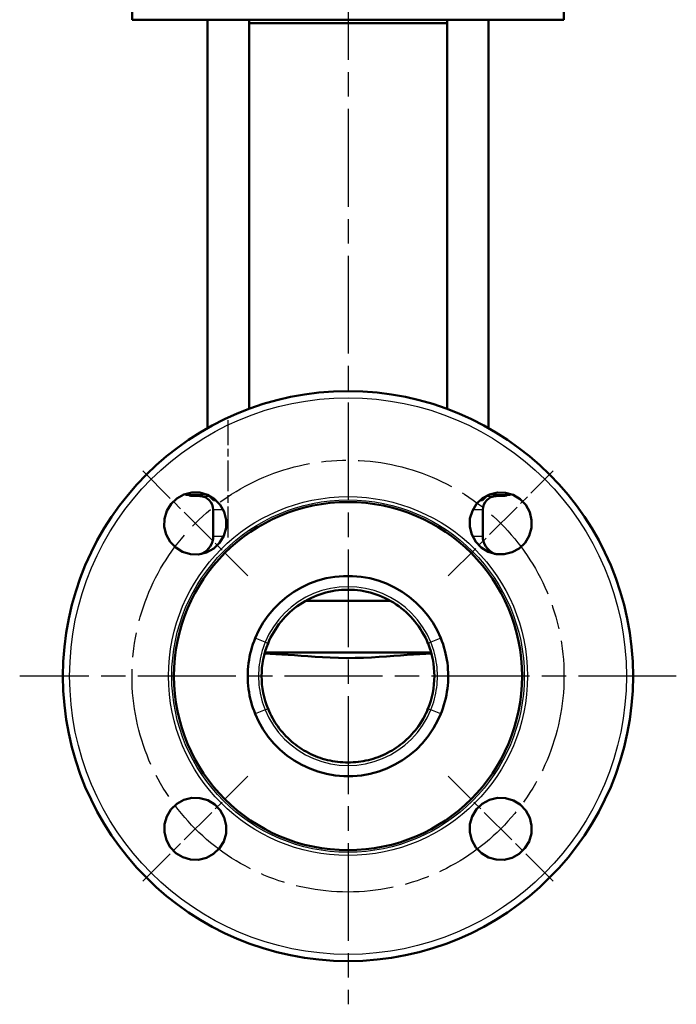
# Model space of a CAD drawing. Header units: millimetres. Extents: x 124 to 897, y 238 to 1237.
# Tile 6 of 14: x 697 to 887, y 541 to 826. Entities that reach past the tile are written whole.
import ezdxf

# ---------------------------------------------------------------- set-up
doc = ezdxf.new("R2010")
doc.units = ezdxf.units.MM
doc.header["$LTSCALE"] = 5
doc.linetypes.add('CHAIN', pattern=[0.3543, 0.2362, -0.0295, 0.0591, -0.0295])
for name, color, linetype, lineweight in [('Gewinde(DIN)', 3, 'Continuous', 25), ('Mittellinie(DIN)', 4, 'CHAIN', 25), ('Mittelpunktmarkierung(DIN)', 4, 'CHAIN', 25), ('Sichtbare Kanten(DIN)', 7, 'Continuous', 50), ('Sichtbare tangentiale Kanten(DIN)', 3, 'Continuous', 25)]:
    doc.layers.add(name, color=color, linetype=linetype, lineweight=lineweight)

msp = doc.modelspace()

# ---------------------------------------------------------------- linework, layer by layer
at = {"layer": 'Gewinde(DIN)'}
for p, q in [((752, 687.96), (752, 687.63)), ((831.2, 687.63), (831.2, 687.96))]:
    msp.add_line(p, q, dxfattribs=at)
at = {"layer": 'Mittellinie(DIN)', "linetype": 'CHAIN', "ltscale": 7.544998}
msp.add_line((756.95, 676.18), (756.95, 710.13), dxfattribs=at)
at = {"layer": 'Mittellinie(DIN)', "linetype": 'CHAIN', "ltscale": 23.990969}
msp.add_circle((791.6, 636.03), 62.5, dxfattribs=at)
at = {"layer": 'Mittelpunktmarkierung(DIN)', "linetype": 'CHAIN', "ltscale": 23.990969}
for p, q in [((791.6, 1225.21), (791.6, 541.03)), ((886.6, 636.03), (696.6, 636.03))]:
    msp.add_line(p, q, dxfattribs=at)
at = {"layer": 'Mittelpunktmarkierung(DIN)', "linetype": 'CHAIN', "ltscale": 9.555847}
for p, q in [((732.2, 695.43), (762.61, 665.02)), ((820.59, 665.02), (851, 695.42)), ((732.2, 576.63), (762.6, 607.04)), ((850.99, 576.63), (820.59, 607.04))]:
    msp.add_line(p, q, dxfattribs=at)
at = {"layer": 'Sichtbare Kanten(DIN)'}
for p, q in [((729.1, 826.03), (729.1, 847.29)), ((854.1, 826.03), (854.1, 847.29)), ((729.1, 826.03), (854.1, 826.03)), ((750.95, 707.82), (750.95, 826.03)), ((762.95, 713.39), (762.95, 826.03)), ((762.95, 825.03), (820.25, 825.03)), ((820.25, 713.39), (820.25, 826.03)), ((832.25, 707.82), (832.25, 826.03)), ((748.7, 688.13), (746.07, 688.2)), ((752.7, 686.93), (751.29, 688.34)), ((753.41, 686.93), (752.7, 686.93)), ((830.5, 686.93), (829.79, 686.93)), ((830.5, 686.93), (831.91, 688.34)), ((834.49, 688.13), (837.12, 688.2)), ((752.6, 684.13), (752.6, 676.53)), ((830.6, 684.13), (830.6, 676.53)), ((779.35, 657.83), (803.84, 657.83)), ((767.54, 642.83), (815.66, 642.83))]:
    msp.add_line(p, q, dxfattribs=at)
at = {"layer": 'Sichtbare Kanten(DIN)', "flags": 128}
for points in [[(754.62, 685.6), (755.76, 683.56), (756.34, 681.23), (756.31, 678.92), (755.65, 676.63), (754.42, 674.59), (752.75, 672.99), (750.65, 671.83), (748.36, 671.27), (746.03, 671.33), (743.72, 672.01), (741.74, 673.23), (740.14, 674.92), (739, 677), (738.45, 679.27), (738.51, 681.57), (739.17, 683.85), (740.39, 685.86), (742.05, 687.45), (744.11, 688.6), (746.41, 689.17), (748.71, 689.13), (750.96, 688.49), (753, 687.27), (754.62, 685.6)], [(746.78, 688.39), (746.35, 688.41), (745.97, 688.43), (745.65, 688.45), (745.37, 688.47), (745.15, 688.49), (744.96, 688.51), (744.78, 688.53), (744.72, 688.55), (744.64, 688.57), (744.53, 688.62), (744.38, 688.7)], [(749.1, 688.26), (749.08, 688.26), (749.04, 688.26), (748.89, 688.28), (748.68, 688.29), (748.41, 688.31), (748.08, 688.33), (747.7, 688.35), (747.26, 688.37), (746.78, 688.39)], [(841.17, 673.01), (839.13, 671.87), (836.8, 671.28), (834.48, 671.32), (832.2, 671.97), (830.15, 673.21), (828.56, 674.87), (827.4, 676.97), (826.84, 679.27), (826.9, 681.6), (827.58, 683.9), (828.79, 685.88), (830.49, 687.49), (832.57, 688.62), (834.84, 689.17), (837.14, 689.12), (839.42, 688.46), (841.43, 687.23), (843.02, 685.58), (844.17, 683.51), (844.73, 681.21), (844.7, 678.92), (844.06, 676.66), (842.84, 674.62), (841.17, 673.01)], [(836.42, 688.39), (835.93, 688.37), (835.5, 688.35), (835.11, 688.33), (834.79, 688.31), (834.51, 688.29), (834.3, 688.28), (834.16, 688.26), (834.11, 688.26), (834.09, 688.26)], [(838.81, 688.7), (838.67, 688.62), (838.55, 688.57), (838.47, 688.55), (838.41, 688.53), (838.23, 688.51), (838.05, 688.49), (837.82, 688.47), (837.55, 688.45), (837.22, 688.43), (836.84, 688.41), (836.42, 688.39)], [(818.45, 646.99), (817.39, 649.3), (816.13, 651.5), (814.68, 653.59), (813.05, 655.54), (811.27, 657.34), (809.32, 658.98), (807.25, 660.45), (805.05, 661.72), (802.75, 662.8), (800.36, 663.68), (797.91, 664.34), (795.4, 664.78), (792.87, 665), (790.33, 665), (787.79, 664.78), (785.29, 664.34), (782.83, 663.68), (780.45, 662.8), (778.14, 661.72), (775.95, 660.45), (773.87, 658.98), (771.93, 657.34), (770.14, 655.54), (768.52, 653.59), (767.07, 651.5), (765.81, 649.3), (764.75, 646.99)], [(814.74, 645.48), (814.38, 646.33), (813.98, 647.16), (813.56, 647.98), (813.1, 648.79), (812.61, 649.58), (812.09, 650.35), (811.55, 651.1), (810.98, 651.82), (810.39, 652.53), (809.76, 653.21), (809.12, 653.87), (808.44, 654.5), (807.75, 655.11), (807.03, 655.7), (806.29, 656.26), (805.53, 656.79), (804.76, 657.29), (803.97, 657.76), (803.16, 658.2), (802.33, 658.61), (801.48, 658.99), (800.63, 659.34), (799.76, 659.66), (798.88, 659.95), (797.99, 660.2), (797.09, 660.42), (796.19, 660.61), (795.28, 660.76), (794.36, 660.88), (793.44, 660.96), (792.51, 661.01), (791.59, 661.03), (790.66, 661.02), (789.74, 660.96), (788.82, 660.88), (787.91, 660.76), (787, 660.61), (786.09, 660.42), (785.19, 660.2), (784.3, 659.94), (783.42, 659.66), (782.55, 659.34), (781.7, 658.99), (780.86, 658.61), (780.03, 658.2), (779.22, 657.75), (778.43, 657.28), (777.65, 656.78), (776.89, 656.25), (776.15, 655.69), (775.43, 655.11), (774.74, 654.5), (774.07, 653.86), (773.43, 653.2), (772.8, 652.52), (772.21, 651.81), (771.63, 651.08), (771.09, 650.33), (770.57, 649.56), (770.09, 648.78), (769.63, 647.98), (769.21, 647.16), (768.81, 646.33), (768.45, 645.48)], [(764.75, 646.99), (764.41, 646.12), (764.1, 645.24), (763.81, 644.34), (763.56, 643.44), (763.33, 642.53), (763.14, 641.62), (762.97, 640.69), (762.84, 639.77), (762.73, 638.84), (762.66, 637.9), (762.61, 636.97), (762.6, 636.03), (762.61, 635.09), (762.66, 634.16), (762.73, 633.23), (762.84, 632.29), (762.97, 631.37), (763.14, 630.45), (763.33, 629.53), (763.56, 628.62), (763.81, 627.72), (764.1, 626.83), (764.41, 625.94), (764.75, 625.07)], [(818.45, 625.07), (818.72, 625.77), (819.05, 626.68), (819.37, 627.7), (819.66, 628.72), (819.89, 629.67), (820.08, 630.59), (820.24, 631.5), (820.37, 632.42), (820.47, 633.35), (820.54, 634.27), (820.59, 635.2), (820.6, 636.13), (820.58, 637.06), (820.53, 637.98), (820.46, 638.91), (820.35, 639.83), (820.21, 640.75), (820.05, 641.66), (819.85, 642.57), (819.63, 643.47), (819.37, 644.37), (819.09, 645.25), (818.78, 646.13), (818.45, 646.99)], [(768.45, 645.48), (768.02, 644.35), (767.65, 643.2), (767.33, 642.03), (767.06, 640.84), (766.86, 639.65), (766.71, 638.44), (766.62, 637.24), (766.6, 636.03), (766.63, 634.82), (766.71, 633.61), (766.86, 632.4), (767.07, 631.2), (767.33, 630.02), (767.65, 628.86), (768.02, 627.71), (768.45, 626.58)], [(814.74, 626.58), (815.17, 627.71), (815.55, 628.86), (815.87, 630.04), (816.13, 631.22), (816.34, 632.42), (816.48, 633.62), (816.57, 634.83), (816.6, 636.03), (816.57, 637.25), (816.48, 638.46), (816.33, 639.66), (816.13, 640.86), (815.87, 642.04), (815.55, 643.2), (815.17, 644.35), (814.75, 645.48)], [(815.74, 642.53), (814.08, 642.49), (812.36, 642.42), (810.56, 642.31), (808.71, 642.19), (806.79, 642.04), (804.82, 641.89), (802.75, 641.73), (800.6, 641.58), (798.37, 641.45), (796.05, 641.34), (793.67, 641.27), (791.22, 641.25), (788.81, 641.29), (786.48, 641.37), (784.24, 641.48), (782.07, 641.61), (780.01, 641.76), (778.03, 641.92), (776.13, 642.06), (774.28, 642.2), (772.48, 642.32), (770.74, 642.42), (769.06, 642.49), (767.45, 642.53)], [(764.75, 625.07), (765.81, 622.76), (767.08, 620.55), (768.53, 618.46), (770.16, 616.5), (771.96, 614.7), (773.9, 613.05), (775.99, 611.59), (778.2, 610.31), (780.51, 609.24), (782.9, 608.37), (785.37, 607.71), (787.88, 607.27), (790.42, 607.05), (792.97, 607.06), (795.51, 607.3), (798.02, 607.75), (800.48, 608.42), (802.87, 609.31), (805.17, 610.4), (807.37, 611.69), (809.44, 613.17), (811.38, 614.83), (813.17, 616.65), (814.84, 618.69), (816.37, 620.95), (817.64, 623.27), (818.45, 625.07)], [(768.55, 626.42), (768.55, 626.42), (768.55, 626.42), (768.54, 626.43), (768.54, 626.44), (768.53, 626.45), (768.53, 626.46), (768.52, 626.47), (768.51, 626.48), (768.5, 626.49), (768.5, 626.51), (768.49, 626.52), (768.48, 626.53), (768.47, 626.54), (768.47, 626.55), (768.46, 626.56), (768.46, 626.57), (768.45, 626.57), (768.45, 626.58), (768.45, 626.58), (768.45, 626.58), (768.45, 626.58), (768.45, 626.58), (768.45, 626.58), (768.45, 626.58)], [(768.55, 626.42), (768.68, 626.09), (768.81, 625.76), (768.88, 625.61), (768.95, 625.46), (769, 625.34), (769.03, 625.27), (769.07, 625.19), (769.08, 625.16), (769.09, 625.14), (769.1, 625.13), (769.11, 625.11), (769.13, 625.07), (769.15, 625.02), (769.2, 624.92), (769.24, 624.85), (769.29, 624.75), (769.35, 624.62), (769.42, 624.49), (769.58, 624.19), (769.74, 623.89), (770.09, 623.28), (770.46, 622.68), (770.85, 622.09), (771.25, 621.51)], [(811.95, 621.51), (811.95, 621.5), (811.95, 621.5), (811.95, 621.5), (811.94, 621.5), (811.94, 621.5), (811.93, 621.48), (811.91, 621.46), (811.89, 621.43), (811.88, 621.42), (811.89, 621.43), (811.93, 621.48), (812.06, 621.67), (812.58, 622.44), (813.07, 623.22), (813.3, 623.62), (813.52, 624.02), (813.63, 624.22), (813.73, 624.41), (813.83, 624.6), (813.91, 624.76), (813.97, 624.88), (814.01, 624.96), (814.06, 625.05), (814.08, 625.1), (814.09, 625.12), (814.1, 625.13), (814.1, 625.14), (814.12, 625.18), (814.14, 625.21), (814.16, 625.28), (814.19, 625.33), (814.22, 625.4), (814.26, 625.48), (814.3, 625.58), (814.39, 625.78), (814.48, 625.99), (814.65, 626.42)], [(814.65, 626.42), (814.65, 626.42), (814.65, 626.42), (814.65, 626.43), (814.66, 626.44), (814.66, 626.45), (814.67, 626.46), (814.68, 626.47), (814.68, 626.48), (814.69, 626.49), (814.7, 626.51), (814.71, 626.52), (814.71, 626.53), (814.72, 626.54), (814.73, 626.55), (814.73, 626.56), (814.74, 626.57), (814.74, 626.57), (814.74, 626.58), (814.74, 626.58), (814.74, 626.58), (814.74, 626.58), (814.74, 626.58), (814.74, 626.58), (814.74, 626.58)], [(771.25, 621.51), (771.69, 620.91), (772.14, 620.33), (772.62, 619.76), (773.11, 619.2), (773.62, 618.66), (774.14, 618.14), (774.68, 617.63), (775.23, 617.13), (775.8, 616.66), (776.38, 616.2), (776.97, 615.76), (777.58, 615.33), (778.2, 614.92), (778.83, 614.54), (779.48, 614.17), (780.13, 613.82), (780.8, 613.48), (781.48, 613.17), (782.16, 612.88), (782.86, 612.61), (783.56, 612.36), (784.26, 612.13), (784.98, 611.92), (785.69, 611.74), (786.42, 611.57), (787.15, 611.43), (787.88, 611.31), (788.62, 611.21), (789.36, 611.13), (790.11, 611.08), (790.85, 611.04), (791.59, 611.03), (792.34, 611.04), (793.08, 611.08), (793.82, 611.13), (794.56, 611.21), (795.29, 611.31), (796.03, 611.43), (796.76, 611.57), (797.49, 611.74), (798.21, 611.92), (798.92, 612.13), (799.63, 612.36), (800.33, 612.61), (801.02, 612.88), (801.7, 613.17), (802.38, 613.48), (803.04, 613.81), (803.7, 614.16), (804.35, 614.53), (804.98, 614.92), (805.61, 615.33), (806.22, 615.75), (806.81, 616.2), (807.4, 616.66), (807.97, 617.13), (808.52, 617.63), (809.06, 618.14), (809.58, 618.66), (810.09, 619.2), (810.58, 619.76), (811.05, 620.33), (811.51, 620.91), (811.95, 621.51)], [(742.02, 599.05), (744.07, 600.19), (746.4, 600.78), (748.71, 600.74), (751, 600.09), (753.04, 598.85), (754.64, 597.18), (755.8, 595.08), (756.35, 592.79), (756.3, 590.46), (755.62, 588.16), (754.4, 586.18), (752.71, 584.57), (750.62, 583.43), (748.36, 582.89), (746.05, 582.94), (743.77, 583.6), (741.76, 584.82), (740.17, 586.48), (739.03, 588.54), (738.46, 590.84), (738.5, 593.14), (739.14, 595.4), (740.36, 597.43), (742.02, 599.05)], [(828.58, 586.45), (827.43, 588.5), (826.85, 590.83), (826.89, 593.14), (827.54, 595.43), (828.78, 597.47), (830.44, 599.07), (832.54, 600.23), (834.84, 600.78), (837.17, 600.73), (839.47, 600.05), (841.45, 598.83), (843.06, 597.14), (844.19, 595.05), (844.74, 592.79), (844.69, 590.48), (844.03, 588.2), (842.8, 586.19), (841.15, 584.6), (839.08, 583.46), (836.78, 582.89), (834.49, 582.93), (832.23, 583.57), (830.19, 584.79), (828.58, 586.45)]]:
    msp.add_lwpolyline(points, dxfattribs=at)
at = {"layer": 'Sichtbare Kanten(DIN)'}
for radius in [82.5, 50.39]:
    msp.add_circle((791.6, 636.03), radius, dxfattribs=at)
for centre, radius, start, end in [((746.1, 689.2), 1, 227.1111, 268.5), ((748.6, 684.13), 4, 0, 88.5), ((834.6, 684.13), 4, 91.5, 180), ((837.1, 689.2), 1, 271.5, 312.8778), ((747.1, 676.53), 5.5, 294.3157, 0), ((836.1, 676.53), 5.5, 180, 245.6843), ((750.6, 668.78), 3, 114.3157, 119.8299), ((832.6, 668.78), 3, 60.1701, 65.6843), ((791.6, 636.03), 25, 202.2149, 215.5257), ((791.6, 636.03), 25, 324.4743, 337.7851)]:
    msp.add_arc(centre, radius, start, end, dxfattribs=at)
at = {"layer": 'Sichtbare tangentiale Kanten(DIN)'}
for p, q in [((748.45, 688.2), (746.07, 688.2)), ((748.7, 688.13), (751.5, 688.13)), ((831.7, 688.13), (834.49, 688.13)), ((837.12, 688.2), (834.74, 688.2)), ((755.51, 684.13), (752.6, 684.13)), ((830.6, 684.13), (827.68, 684.13)), ((752.6, 676.53), (755.61, 676.53)), ((827.58, 676.53), (830.6, 676.53)), ((767.64, 645.81), (764.75, 646.99)), ((818.45, 646.99), (815.56, 645.81)), ((767.64, 645.81), (767.64, 645.81)), ((815.56, 645.81), (815.56, 645.81)), ((767.64, 626.25), (764.75, 625.07)), ((767.64, 626.25), (767.64, 626.25)), ((815.56, 626.25), (815.56, 626.25)), ((818.45, 625.07), (815.56, 626.25))]:
    msp.add_line(p, q, dxfattribs=at)
at = {"layer": 'Sichtbare tangentiale Kanten(DIN)', "flags": 128}
for points in [[(746.8, 688.39), (746.4, 688.41), (746.04, 688.43), (745.73, 688.45), (745.47, 688.46), (745.26, 688.48), (745.1, 688.5), (744.99, 688.51), (744.94, 688.52), (744.93, 688.54), (744.98, 688.55), (745.09, 688.56), (745.24, 688.57), (745.45, 688.58), (745.71, 688.58), (746.02, 688.59), (746.37, 688.59), (746.77, 688.6), (747.21, 688.6), (747.7, 688.6), (748.23, 688.61), (748.8, 688.61), (749.4, 688.6), (750.04, 688.6), (750.71, 688.6)], [(748.45, 688.2), (748.63, 688.2), (748.79, 688.2), (748.93, 688.2), (749.04, 688.21), (749.14, 688.21), (749.21, 688.21), (749.26, 688.22), (749.29, 688.22), (749.29, 688.23), (749.27, 688.24), (749.24, 688.25), (749.17, 688.25), (749.09, 688.26), (748.99, 688.27), (748.86, 688.28), (748.71, 688.29), (748.55, 688.3), (748.36, 688.32), (748.15, 688.33), (747.91, 688.34), (747.66, 688.35), (747.39, 688.37), (747.11, 688.38), (746.8, 688.39)], [(832.49, 688.6), (833.16, 688.6), (833.79, 688.6), (834.4, 688.61), (834.97, 688.61), (835.5, 688.6), (835.98, 688.6), (836.43, 688.6), (836.83, 688.59), (837.18, 688.59), (837.49, 688.58), (837.74, 688.58), (837.95, 688.57), (838.11, 688.56), (838.21, 688.55), (838.26, 688.54), (838.26, 688.52), (838.2, 688.51), (838.1, 688.5), (837.94, 688.48), (837.73, 688.46), (837.47, 688.45), (837.16, 688.43), (836.8, 688.41), (836.4, 688.39)], [(836.4, 688.39), (836.09, 688.38), (835.8, 688.37), (835.53, 688.35), (835.28, 688.34), (835.05, 688.33), (834.84, 688.32), (834.65, 688.3), (834.48, 688.29), (834.33, 688.28), (834.21, 688.27), (834.1, 688.26), (834.02, 688.25), (833.96, 688.25), (833.92, 688.24), (833.9, 688.23), (833.91, 688.22), (833.94, 688.22), (833.99, 688.21), (834.06, 688.21), (834.15, 688.21), (834.27, 688.2), (834.4, 688.2), (834.56, 688.2), (834.74, 688.2)], [(749.48, 671.46), (749.47, 671.47), (749.46, 671.47), (749.45, 671.48), (749.44, 671.48), (749.43, 671.48), (749.43, 671.49), (749.42, 671.49), (749.41, 671.49), (749.41, 671.5), (749.4, 671.5), (749.4, 671.5), (749.39, 671.5), (749.39, 671.51), (749.38, 671.51), (749.38, 671.51), (749.37, 671.51), (749.37, 671.51), (749.37, 671.51), (749.37, 671.51), (749.37, 671.51), (749.36, 671.52), (749.36, 671.52), (749.36, 671.52), (749.36, 671.52)], [(833.83, 671.52), (833.83, 671.52), (833.83, 671.52), (833.83, 671.52), (833.83, 671.51), (833.83, 671.51), (833.83, 671.51), (833.82, 671.51), (833.82, 671.51), (833.82, 671.51), (833.81, 671.51), (833.81, 671.51), (833.8, 671.5), (833.8, 671.5), (833.79, 671.5), (833.79, 671.5), (833.78, 671.49), (833.78, 671.49), (833.77, 671.49), (833.76, 671.48), (833.75, 671.48), (833.74, 671.48), (833.74, 671.47), (833.73, 671.47), (833.72, 671.46)], [(815.56, 645.81), (814.48, 648.12), (813.18, 650.3), (811.68, 652.35), (809.98, 654.25), (808.1, 655.96), (806.06, 657.49), (803.87, 658.81), (801.57, 659.91), (799.18, 660.78), (796.7, 661.4), (794.17, 661.78), (791.62, 661.91), (789.08, 661.79), (786.55, 661.41), (784.07, 660.79), (781.66, 659.93), (779.35, 658.83), (777.17, 657.51), (775.12, 655.99), (773.24, 654.27), (771.54, 652.38), (770.02, 650.31), (768.72, 648.12), (767.64, 645.81)], [(767.64, 645.81), (767.33, 645.04), (767.06, 644.25), (766.8, 643.46), (766.58, 642.65), (766.38, 641.84), (766.2, 641.02), (766.05, 640.19), (765.93, 639.36), (765.84, 638.53), (765.77, 637.7), (765.73, 636.86), (765.72, 636.03), (765.73, 635.2), (765.77, 634.37), (765.84, 633.53), (765.93, 632.7), (766.05, 631.87), (766.2, 631.05), (766.38, 630.23), (766.58, 629.41), (766.8, 628.61), (767.06, 627.81), (767.33, 627.02), (767.64, 626.25)], [(815.56, 626.25), (815.86, 627.02), (816.14, 627.81), (816.39, 628.61), (816.62, 629.41), (816.82, 630.23), (816.99, 631.05), (817.14, 631.87), (817.26, 632.7), (817.36, 633.53), (817.42, 634.37), (817.46, 635.2), (817.48, 636.03), (817.46, 636.86), (817.42, 637.7), (817.36, 638.53), (817.26, 639.36), (817.14, 640.19), (816.99, 641.02), (816.82, 641.84), (816.62, 642.65), (816.39, 643.46), (816.14, 644.25), (815.86, 645.04), (815.56, 645.81)], [(767.64, 626.25), (768.71, 623.95), (770.01, 621.76), (771.52, 619.71), (773.22, 617.81), (775.11, 616.09), (777.15, 614.56), (779.33, 613.24), (781.64, 612.14), (784.04, 611.28), (786.51, 610.66), (789.03, 610.28), (791.59, 610.15), (794.14, 610.28), (796.66, 610.65), (799.14, 611.27), (801.54, 612.14), (803.85, 613.24), (806.04, 614.56), (808.08, 616.08), (809.97, 617.81), (811.68, 619.71), (813.19, 621.76), (814.48, 623.95), (815.56, 626.25)], [(811.95, 621.51), (810.74, 619.95), (809.4, 618.48), (807.96, 617.13), (806.41, 615.89), (804.76, 614.78), (803.04, 613.81), (801.25, 612.97), (799.39, 612.27), (797.48, 611.73), (795.54, 611.34), (793.58, 611.11), (791.6, 611.03), (789.61, 611.11), (787.64, 611.35), (785.7, 611.74), (783.8, 612.28), (781.95, 612.97), (780.15, 613.81), (778.43, 614.78), (776.79, 615.89), (775.24, 617.12), (773.79, 618.48), (772.46, 619.94), (771.25, 621.51)]]:
    msp.add_lwpolyline(points, dxfattribs=at)
at = {"layer": 'Sichtbare tangentiale Kanten(DIN)'}
for radius in [80.55, 51.94, 51]:
    msp.add_circle((791.6, 636.03), radius, dxfattribs=at)
for centre, major_axis, ratio, start_param, end_param in [((746.82, 689.39), (-0.044, -0.999), 0.843824, 0, 0.026008), ((748.48, 689.2), (0, -1), 0.947674, 5.755377, 6.257005), ((834.72, 689.2), (0, -1), 0.947674, 0.02618, 0.527605), ((836.37, 689.39), (0.044, -0.999), 0.843824, 6.257178, 6.283185), ((765.67, 646.62), (2.78, -1.13), 0.000027, 0, 0.784967), ((765.67, 646.62), (2.78, -1.13), 0.000027, 0, 0.784967), ((817.52, 646.62), (-2.78, -1.13), 0.000027, 5.498218, 6.283185), ((817.52, 646.62), (-2.78, -1.13), 0.000027, 5.498218, 6.283185), ((765.67, 625.45), (2.78, 1.13), 0.000091, 6.283121, 7.06844), ((765.67, 625.45), (2.78, 1.13), 0.000091, 0, 0.785303), ((817.52, 625.45), (-2.78, 1.13), 0.000091, 5.497834, 6.283121), ((817.52, 625.45), (-2.78, 1.13), 0.000091, 5.497883, 6.283185)]:
    msp.add_ellipse(centre, major_axis=major_axis, ratio=ratio, start_param=start_param, end_param=end_param, dxfattribs=at)

doc.saveas('drawing.dxf')
